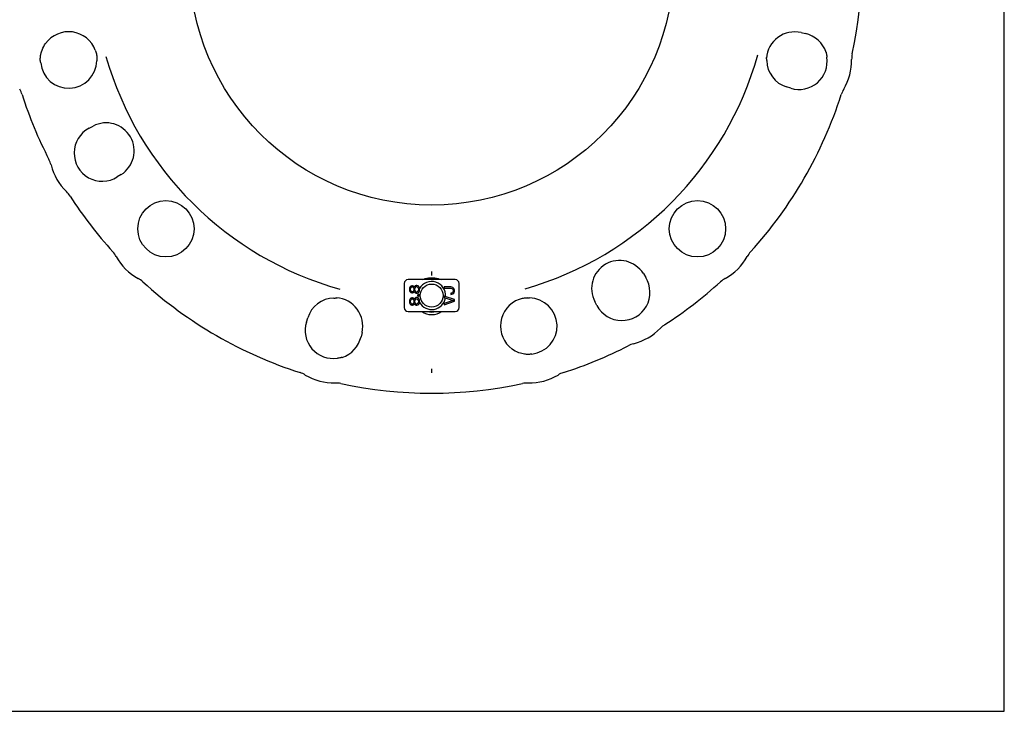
# Model space of a CAD drawing. Header units: inches. Extents: x 0 to 22, y 0 to 17.
# Tile 8 of 10: x 14.4 to 22, y 0 to 5.3. Entities that reach past the tile are written whole.
import ezdxf

# ---------------------------------------------------------------- set-up
doc = ezdxf.new("R2010")
doc.units = ezdxf.units.IN
doc.header["$LTSCALE"] = 1.21
doc.header["$MEASUREMENT"] = 0
doc.layers.get('0').update_dxf_attribs({"linetype": 'CONTINUOUS'})

msp = doc.modelspace()

# ---------------------------------------------------------------- linework, layer by layer
at = {"color": 7, "linetype": 'CONTINUOUS'}
for p, q in [((22, 0), (22, 17)), ((20.4299, 5.2416), (20.4635, 5.2339)), ((14.5533, 5.0271), (14.5531, 5.0309)), ((14.5535, 5.0247), (14.5531, 5.0288)), ((14.5533, 5.0437), (14.5533, 5.0437)), ((14.9902, 5.0375), (14.9896, 5.0335)), ((14.9896, 5.0335), (14.9896, 5.0333)), ((14.9898, 5.056), (14.9903, 5.0506)), ((14.9903, 5.0506), (14.9907, 5.043)), ((14.9907, 5.043), (14.9908, 5.0411)), ((14.9913, 5.0452), (14.9913, 5.0451)), ((20.1625, 5.049), (20.1625, 5.049)), ((20.163, 5.0448), (20.1625, 5.049)), ((20.1646, 5.034), (20.1646, 5.0341)), ((20.6233, 5.0891), (20.6233, 5.089)), ((20.6233, 5.0891), (20.6239, 5.0862)), ((20.6258, 5.0772), (20.6258, 5.0772)), ((20.6287, 5.0551), (20.6291, 5.0509)), ((14.5554, 5.0119), (14.5553, 5.0122)), ((14.5561, 5.0071), (14.5553, 5.0122)), ((20.3505, 4.8119), (20.3176, 4.822)), ((14.9304, 4.503), (14.9608, 4.5191)), ((15.1769, 4.1448), (15.1478, 4.1265)), ((17.5765, 3.3665), (17.5765, 3.3959)), ((19.2115, 3.3802), (19.2298, 3.351)), ((17.3649, 3.3043), (17.3649, 3.1173)), ((17.7586, 3.3339), (17.3944, 3.3339)), ((17.411, 3.2781), (17.4059, 3.2699)), ((17.416, 3.2831), (17.411, 3.2781)), ((17.4143, 3.2683), (17.4193, 3.2748)), ((17.4244, 3.2863), (17.416, 3.2831)), ((17.4193, 3.2748), (17.4244, 3.2781)), ((17.4294, 3.2863), (17.4244, 3.2863)), ((17.4244, 3.2781), (17.4277, 3.2781)), ((17.4277, 3.2781), (17.4327, 3.2748)), ((17.4361, 3.2831), (17.4294, 3.2863)), ((17.4327, 3.2748), (17.4378, 3.2683)), ((17.4411, 3.2781), (17.4361, 3.2831)), ((17.4428, 3.2748), (17.4411, 3.2781)), ((17.4445, 3.2781), (17.4428, 3.2748)), ((17.4495, 3.2847), (17.4445, 3.2781)), ((17.4478, 3.2683), (17.4512, 3.2748)), ((17.4579, 3.288), (17.4495, 3.2847)), ((17.4512, 3.2748), (17.4579, 3.2798)), ((17.4629, 3.288), (17.4579, 3.288)), ((17.4579, 3.2798), (17.4629, 3.2798)), ((17.4713, 3.2847), (17.4629, 3.288)), ((17.4629, 3.2798), (17.4696, 3.2748)), ((17.4696, 3.2748), (17.473, 3.2683)), ((17.4763, 3.2798), (17.4713, 3.2847)), ((17.4813, 3.2716), (17.4763, 3.2798)), ((17.483, 3.2634), (17.4813, 3.2716)), ((17.7249, 3.2777), (17.673, 3.2777)), ((17.673, 3.2777), (17.673, 3.2679)), ((17.7333, 3.2761), (17.7249, 3.2777)), ((17.74, 3.2728), (17.7333, 3.2761)), ((17.7467, 3.2662), (17.74, 3.2728)), ((17.7881, 3.1173), (17.7881, 3.3043)), ((17.4059, 3.2699), (17.4043, 3.2617)), ((17.4043, 3.2617), (17.4043, 3.2552)), ((17.4043, 3.2552), (17.4059, 3.247)), ((17.4059, 3.247), (17.411, 3.2388)), ((17.411, 3.2388), (17.416, 3.2338)), ((17.4126, 3.2617), (17.4143, 3.2683)), ((17.4126, 3.2552), (17.4126, 3.2617)), ((17.4143, 3.2486), (17.4126, 3.2552)), ((17.4193, 3.242), (17.4143, 3.2486)), ((17.416, 3.2338), (17.4244, 3.2306)), ((17.4244, 3.2388), (17.4193, 3.242)), ((17.4277, 3.2388), (17.4244, 3.2388)), ((17.4244, 3.2306), (17.4294, 3.2306)), ((17.4327, 3.242), (17.4277, 3.2388)), ((17.4294, 3.2306), (17.4361, 3.2338)), ((17.4378, 3.2486), (17.4327, 3.242)), ((17.4361, 3.2338), (17.4411, 3.2388)), ((17.4378, 3.2683), (17.4395, 3.2617)), ((17.4395, 3.2552), (17.4378, 3.2486)), ((17.4395, 3.2617), (17.4395, 3.2552)), ((17.4411, 3.2388), (17.4428, 3.242)), ((17.4428, 3.242), (17.4445, 3.2388)), ((17.4445, 3.2388), (17.4495, 3.2322)), ((17.4462, 3.2617), (17.4478, 3.2683)), ((17.4462, 3.2552), (17.4462, 3.2617)), ((17.4478, 3.2486), (17.4462, 3.2552)), ((17.4512, 3.242), (17.4478, 3.2486)), ((17.4495, 3.2322), (17.4579, 3.2289)), ((17.4579, 3.2371), (17.4512, 3.242)), ((17.4629, 3.2371), (17.4579, 3.2371)), ((17.4579, 3.2289), (17.4629, 3.2289)), ((17.4696, 3.242), (17.4629, 3.2371)), ((17.4629, 3.2289), (17.4713, 3.2322)), ((17.473, 3.2486), (17.4696, 3.242)), ((17.4713, 3.2322), (17.4763, 3.2371)), ((17.473, 3.2683), (17.4746, 3.2617)), ((17.4746, 3.2552), (17.473, 3.2486)), ((17.4746, 3.2617), (17.4746, 3.2552)), ((17.483, 3.2158), (17.4746, 3.2158)), ((17.4746, 3.2158), (17.4746, 3.2076)), ((17.4746, 3.2076), (17.483, 3.2076)), ((17.4763, 3.2371), (17.4813, 3.2453)), ((17.4813, 3.2453), (17.483, 3.2535)), ((17.483, 3.2535), (17.483, 3.2634)), ((17.483, 3.2076), (17.483, 3.2158)), ((17.673, 3.2679), (17.7249, 3.2679)), ((17.7517, 3.1793), (17.673, 3.2055)), ((17.673, 3.2055), (17.673, 3.1957)), ((17.673, 3.1957), (17.7417, 3.1727)), ((17.7249, 3.2679), (17.7316, 3.2662)), ((17.7316, 3.2301), (17.7249, 3.2285)), ((17.7249, 3.2285), (17.7249, 3.2187)), ((17.7249, 3.2187), (17.7333, 3.2203)), ((17.7316, 3.2662), (17.7366, 3.2629)), ((17.7366, 3.2334), (17.7316, 3.2301)), ((17.7333, 3.2203), (17.74, 3.2236)), ((17.7366, 3.2629), (17.74, 3.258)), ((17.74, 3.2383), (17.7366, 3.2334)), ((17.74, 3.258), (17.7417, 3.2515)), ((17.7417, 3.2449), (17.74, 3.2383)), ((17.74, 3.2236), (17.7467, 3.2301)), ((17.7417, 3.2515), (17.7417, 3.2449)), ((17.75, 3.2597), (17.7467, 3.2662)), ((17.7467, 3.2301), (17.75, 3.2367)), ((17.7517, 3.2515), (17.75, 3.2597)), ((17.75, 3.2367), (17.7517, 3.2449)), ((17.7517, 3.2449), (17.7517, 3.2515)), ((16.8307, 3.1917), (16.8309, 3.1917)), ((16.8415, 3.1932), (16.8458, 3.1937)), ((16.8457, 3.1937), (16.8458, 3.1937)), ((17.4059, 3.1764), (17.4043, 3.1682)), ((17.4043, 3.1682), (17.4043, 3.1617)), ((17.4043, 3.1617), (17.4059, 3.1535)), ((17.411, 3.1846), (17.4059, 3.1764)), ((17.4059, 3.1535), (17.411, 3.1453)), ((17.416, 3.1895), (17.411, 3.1846)), ((17.411, 3.1453), (17.416, 3.1403)), ((17.4126, 3.1682), (17.4143, 3.1748)), ((17.4126, 3.1617), (17.4126, 3.1682)), ((17.4143, 3.1551), (17.4126, 3.1617)), ((17.4143, 3.1748), (17.4193, 3.1813)), ((17.4193, 3.1485), (17.4143, 3.1551)), ((17.4244, 3.1928), (17.416, 3.1895)), ((17.416, 3.1403), (17.4244, 3.1371)), ((17.4193, 3.1813), (17.4244, 3.1846)), ((17.4244, 3.1453), (17.4193, 3.1485)), ((17.4294, 3.1928), (17.4244, 3.1928)), ((17.4244, 3.1846), (17.4277, 3.1846)), ((17.4277, 3.1453), (17.4244, 3.1453)), ((17.4244, 3.1371), (17.4294, 3.1371)), ((17.4277, 3.1846), (17.4327, 3.1813)), ((17.4327, 3.1485), (17.4277, 3.1453)), ((17.4361, 3.1895), (17.4294, 3.1928)), ((17.4294, 3.1371), (17.4361, 3.1403)), ((17.4327, 3.1813), (17.4378, 3.1748)), ((17.4378, 3.1551), (17.4327, 3.1485)), ((17.4411, 3.1846), (17.4361, 3.1895)), ((17.4361, 3.1403), (17.4411, 3.1453)), ((17.4378, 3.1748), (17.4395, 3.1682)), ((17.4395, 3.1617), (17.4378, 3.1551)), ((17.4395, 3.1682), (17.4395, 3.1617)), ((17.4428, 3.1813), (17.4411, 3.1846)), ((17.4411, 3.1453), (17.4428, 3.1485)), ((17.4445, 3.1846), (17.4428, 3.1813)), ((17.4428, 3.1485), (17.4445, 3.1453)), ((17.4495, 3.1912), (17.4445, 3.1846)), ((17.4445, 3.1453), (17.4495, 3.1387)), ((17.4462, 3.1682), (17.4478, 3.1748)), ((17.4462, 3.1617), (17.4462, 3.1682)), ((17.4478, 3.1551), (17.4462, 3.1617)), ((17.4478, 3.1748), (17.4512, 3.1813)), ((17.4512, 3.1485), (17.4478, 3.1551)), ((17.4579, 3.1945), (17.4495, 3.1912)), ((17.4495, 3.1387), (17.4579, 3.1354)), ((17.4512, 3.1813), (17.4579, 3.1863)), ((17.4579, 3.1436), (17.4512, 3.1485)), ((17.4629, 3.1945), (17.4579, 3.1945)), ((17.4579, 3.1863), (17.4629, 3.1863)), ((17.4629, 3.1436), (17.4579, 3.1436)), ((17.4579, 3.1354), (17.4629, 3.1354)), ((17.4713, 3.1912), (17.4629, 3.1945)), ((17.4629, 3.1863), (17.4696, 3.1813)), ((17.4696, 3.1485), (17.4629, 3.1436)), ((17.4629, 3.1354), (17.4713, 3.1387)), ((17.4696, 3.1813), (17.473, 3.1748)), ((17.473, 3.1551), (17.4696, 3.1485)), ((17.4763, 3.1863), (17.4713, 3.1912)), ((17.4713, 3.1387), (17.4763, 3.1436)), ((17.473, 3.1748), (17.4746, 3.1682)), ((17.4746, 3.1617), (17.473, 3.1551)), ((17.4746, 3.1682), (17.4746, 3.1617)), ((17.4813, 3.1781), (17.4763, 3.1863)), ((17.4763, 3.1436), (17.4813, 3.1518)), ((17.483, 3.1699), (17.4813, 3.1781)), ((17.4813, 3.1518), (17.483, 3.16)), ((17.483, 3.16), (17.483, 3.1699)), ((17.7417, 3.1727), (17.673, 3.1498)), ((17.673, 3.1399), (17.7517, 3.1662)), ((17.673, 3.1498), (17.673, 3.1399)), ((17.7517, 3.1662), (17.7517, 3.1793)), ((18.3003, 3.193), (18.3057, 3.1935)), ((18.3057, 3.1935), (18.3133, 3.1939)), ((18.3111, 3.1945), (18.3112, 3.1945)), ((18.3133, 3.1939), (18.3152, 3.194)), ((18.3188, 3.1935), (18.3228, 3.1928)), ((18.3228, 3.1928), (18.323, 3.1928)), ((18.8532, 3.1336), (18.8371, 3.164)), ((17.3944, 3.0878), (17.7586, 3.0878)), ((16.6087, 3.0058), (16.6188, 3.0387)), ((17.0384, 2.9264), (17.0307, 2.8928)), ((18.3126, 2.7565), (18.3126, 2.7565)), ((18.3292, 2.7565), (18.3253, 2.7563)), ((18.3315, 2.7567), (18.3275, 2.7563)), ((18.3491, 2.7593), (18.3441, 2.7586)), ((18.3443, 2.7586), (18.3441, 2.7586)), ((16.8519, 2.7276), (16.8477, 2.7271)), ((16.874, 2.7305), (16.874, 2.7305)), ((16.8858, 2.733), (16.883, 2.7323)), ((16.8858, 2.733), (16.8858, 2.733)), ((17.5765, 2.6144), (17.5765, 2.6438)), ((0, 0), (22, 0))]:
    msp.add_line(p, q, dxfattribs=at)
for points in [[(14.562, 5.0938), (14.5663, 5.1064), (14.5724, 5.1211), (14.5793, 5.1347), (14.5868, 5.1473), (14.5937, 5.1575)], [(14.9782, 5.105), (14.9798, 5.1006), (14.9824, 5.0928), (14.9845, 5.085), (14.9864, 5.0773), (14.9878, 5.0698), (14.989, 5.0623), (14.9898, 5.056)], [(14.5531, 5.0309), (14.5531, 5.0382), (14.5533, 5.0437)], [(14.5533, 5.0437), (14.5535, 5.0476), (14.5541, 5.0548), (14.5552, 5.0635), (14.5569, 5.0735), (14.5594, 5.0846), (14.562, 5.0938)], [(14.5554, 5.0119), (14.5544, 5.018), (14.5535, 5.0247)], [(14.9896, 5.0333), (14.9892, 5.0306), (14.9888, 5.0245)], [(14.9913, 5.0451), (14.9909, 5.0418), (14.9902, 5.0375)], [(20.1646, 5.0341), (20.1638, 5.0392), (20.163, 5.0448)], [(20.1654, 5.0251), (20.165, 5.0307), (20.1646, 5.034)], [(20.6239, 5.0862), (20.6249, 5.0814), (20.6258, 5.0772)], [(20.6258, 5.0772), (20.6269, 5.0703), (20.628, 5.0625), (20.6287, 5.0551)], [(17.503, 3.3339), (17.5129, 3.3379), (17.5251, 3.3416), (17.5384, 3.3445), (17.5523, 3.3464), (17.5662, 3.3473), (17.5765, 3.3475)], [(17.5765, 3.3475), (17.5864, 3.3473), (17.6003, 3.3464), (17.6142, 3.3446), (17.6275, 3.3417), (17.6398, 3.338), (17.65, 3.3339)], [(16.8219, 3.1909), (16.8275, 3.1912), (16.8307, 3.1917)], [(16.8309, 3.1917), (16.836, 3.1925), (16.8415, 3.1932)], [(18.2512, 3.1814), (18.2556, 3.183), (18.2635, 3.1856), (18.2713, 3.1877), (18.2789, 3.1896), (18.2865, 3.1911), (18.2939, 3.1922), (18.3003, 3.193)], [(18.3112, 3.1945), (18.3144, 3.1941), (18.3188, 3.1935)], [(18.323, 3.1928), (18.3257, 3.1924), (18.3317, 3.192)], [(18.2624, 2.7653), (18.2498, 2.7695), (18.2352, 2.7756), (18.2215, 2.7825), (18.2089, 2.79), (18.1987, 2.797)], [(18.3126, 2.7565), (18.3087, 2.7567), (18.3014, 2.7573), (18.2927, 2.7584), (18.2827, 2.7601), (18.2717, 2.7627), (18.2624, 2.7653)], [(18.3253, 2.7563), (18.318, 2.7563), (18.3126, 2.7565)], [(18.3443, 2.7586), (18.3382, 2.7576), (18.3315, 2.7567)], [(16.874, 2.7305), (16.8671, 2.7293), (16.8593, 2.7283), (16.8519, 2.7276)], [(16.883, 2.7323), (16.8782, 2.7313), (16.874, 2.7305)]]:
    msp.add_lwpolyline(points, dxfattribs=at)
for centre, radius in [((17.5765, 5.7797), 1.8701), ((15.5234, 3.7266), 0.2174), ((19.6296, 3.7266), 0.2174), ((17.5765, 3.2108), 0.0886)]:
    msp.add_circle(centre, radius, dxfattribs=at)
for centre, radius, start, end in [((17.5765, 5.7797), 3.3236, 347.8212, 12.1788), ((14.7719, 5.0282), 0.2201, 20.41667, 144.02866), ((20.3811, 5.0282), 0.2189, 77.12434, 175.66447), ((20.4144, 5.0193), 0.2201, 18.26067, 77.12434), ((14.7719, 5.0282), 0.2169, 185.59151, 359.01133), ((17.5765, 5.7797), 2.6181, 196.03858, 254.2886), ((17.5765, 5.7797), 2.6181, 286.03858, 344.2886), ((20.3811, 5.0282), 0.2158, 180.82631, 252.87566), ((20.4144, 5.0193), 0.2171, 252.87566, 8.3665), ((20.3811, 5.0282), 0.4397, 329.27116, 0.72884), ((21.0208, 5.0364), 0.2, 167.8212, 180.72884), ((14.222, 4.7013), 0.2, 17.8212, 30.72884), ((20.9311, 4.7013), 0.2, 149.27116, 162.1788), ((17.5765, 5.7797), 3.3236, 197.8212, 207.1788), ((17.5765, 5.7797), 3.3236, 317.8212, 342.1788), ((15.0321, 4.3107), 0.2175, 117.88668, 302.11332), ((15.062, 4.328), 0.2163, 302.11332, 117.88668), ((14.442, 4.1703), 0.2, 14.27116, 27.1788), ((15.062, 4.328), 0.4397, 194.27116, 225.72884), ((14.6154, 3.8699), 0.2, 32.8212, 45.72884), ((17.5765, 5.7797), 3.3236, 212.8212, 222.1788), ((14.9653, 3.4138), 0.2, 29.27116, 42.1788), ((15.5234, 3.7266), 0.4397, 209.27116, 240.72884), ((19.6296, 3.7266), 0.4397, 299.27116, 330.72884), ((20.1877, 3.4138), 0.2, 137.8212, 150.72884), ((19.0283, 3.2652), 0.2163, 32.11332, 207.88668), ((19.0455, 3.2354), 0.2175, 207.88668, 32.11332), ((15.2106, 3.1685), 0.2, 47.8212, 60.72884), ((17.5765, 5.7797), 3.3236, 227.8212, 252.1788), ((17.3944, 3.3043), 0.0295, 90, 180), ((17.5765, 3.2108), 0.1083, 355.17245, 150.05337), ((17.5765, 3.2108), 0.128, 74.34124, 105.65876), ((17.7586, 3.3043), 0.0295, 0, 90), ((17.5765, 5.7797), 3.3236, 302.8212, 312.1788), ((19.9424, 3.1685), 0.2, 119.27116, 132.1788), ((17.5765, 3.2108), 0.1083, 168.82663, 190.17301), ((16.825, 2.9751), 0.2158, 90.82631, 162.87566), ((16.825, 2.9751), 0.2189, 347.12434, 85.66447), ((17.5765, 3.2108), 0.1083, 209.67084, 350.13014), ((18.328, 2.9751), 0.2201, 110.41667, 234.02866), ((18.328, 2.9751), 0.2169, 275.59151, 89.01133), ((17.3944, 3.1173), 0.0295, 180, 270), ((17.5765, 3.2108), 0.1467, 237.12694, 302.87306), ((17.5765, 3.2108), 0.128, 254.34124, 285.65876), ((17.7586, 3.1173), 0.0295, 270, 360), ((16.8161, 2.9418), 0.2171, 162.87566, 278.3665), ((19.4864, 2.8186), 0.2, 122.8212, 135.72884), ((16.8161, 2.9418), 0.2201, 288.26067, 347.12434), ((19.0283, 3.2652), 0.4397, 284.27116, 315.72884), ((17.5765, 5.7797), 3.3236, 287.8212, 297.1788), ((19.186, 2.6452), 0.2, 104.27116, 117.1788), ((16.4981, 2.4252), 0.2, 59.27116, 72.1788), ((16.825, 2.9751), 0.4397, 239.27116, 270.72884), ((18.328, 2.9751), 0.4397, 269.27116, 300.72884), ((18.6549, 2.4252), 0.2, 107.8212, 120.72884), ((16.8332, 2.3354), 0.2, 77.8212, 90.72884), ((17.5765, 5.7797), 3.3236, 257.8212, 282.1788), ((18.3199, 2.3354), 0.2, 89.27116, 102.1788)]:
    msp.add_arc(centre, radius, start, end, dxfattribs=at)

doc.saveas('drawing.dxf')
